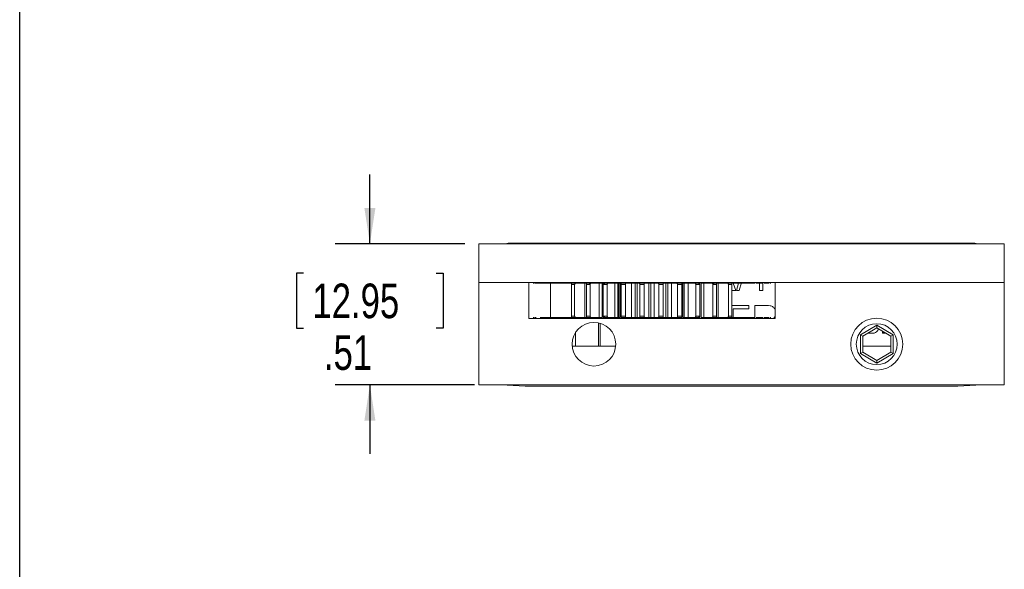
# Model space of a CAD drawing. Header units: inches. Extents: x 0.5 to 10.5, y 0.2 to 8.2.
# Tile 2 of 6: x 0.5 to 4.1, y 2.2 to 4.2. Entities that reach past the tile are written whole.
import ezdxf

# ---------------------------------------------------------------- set-up
doc = ezdxf.new("R2010")
doc.units = ezdxf.units.IN
doc.header["$MEASUREMENT"] = 0
doc.layers.add('BORDERA', color=7, linetype='Continuous')
doc.layers.add('SLD-0', color=7, linetype='Continuous')
doc.styles.add('SLDTEXTSTYLE3', font='TXT', dxfattribs={"width": 0.75})
doc.dimstyles.new('SLDDIMSTYLE2', dxfattribs={"dimtxt": 0.125, "dimasz": 0.13, "dimexe": 0, "dimexo": 0.0625, "dimgap": 0.03125, "dimtad": 0, "dimtih": 1, "dimtoh": 1, "dimrnd": 1e-09, "dimzin": 12, "dimdsep": 46, "dimtxsty": 'SLDTEXTSTYLE3', "dimsah": 1, "dimcen": 0.09, "dimadec": 0, "dimazin": 3, "dimtfac": 1, "dimtmove": 0, "dimatfit": 0, "dimfxl": 1, "dimfrac": 2, "dimtolj": 1, "dimtzin": 12, "dimarcsym": 0})

# ---------------------------------------------------------------- blocks, each defined once
blk = doc.blocks.new('_D_2')
at = {"layer": 'SLD-0'}
for p, q in [((1.7662, 3.4146), (1.7662, 3.6646)), ((2.1099, 3.4146), (1.6412, 3.4146)), ((1.5266, 3.308), (1.5012, 3.308)), ((1.5012, 3.308), (1.5012, 3.1096)), ((2.0057, 3.308), (2.0311, 3.308)), ((2.0311, 3.308), (2.0311, 3.1096)), ((1.5012, 3.1096), (1.5266, 3.1096)), ((2.0311, 3.1096), (2.0057, 3.1096)), ((2.1449, 2.9046), (1.6412, 2.9046)), ((1.7662, 2.9046), (1.7662, 2.6546))]:
    blk.add_line(p, q, dxfattribs=at)
for points in [[(1.7662, 3.4146), (1.7862, 3.5446), (1.7462, 3.5446)], [(1.7662, 2.9046), (1.7462, 2.7746), (1.7862, 2.7746)]]:
    blk.add_solid(points, dxfattribs=at)
at = {"layer": 'SLD-0', "char_height": 0.125, "attachment_point": 1, "style": 'SLDTEXTSTYLE3'}
for s, insert in [('12.95', (1.5584, 3.2707, 1.1869)), ('.51', (1.6, 3.0837, 1.1869))]:
    blk.add_mtext(s, dxfattribs=dict(at, insert=insert))

msp = doc.modelspace()

# ---------------------------------------------------------------- linework, layer by layer
at = {"color": 7, "linetype": 'Continuous', "lineweight": 15}
for p, q in [((2.1599, 3.4146), (2.1599, 3.2746)), ((2.1599, 3.4146), (4.0599, 3.4146)), ((3.9536, 3.4166), (2.2661, 3.4166)), ((4.0599, 3.4146), (4.0599, 3.2746)), ((2.1599, 3.2746), (4.0599, 3.2746)), ((2.1599, 2.9046), (2.1599, 3.2746)), ((2.3411, 3.2746), (2.1599, 3.2746)), ((2.3411, 3.1446), (2.3411, 3.2746)), ((2.4189, 3.1446), (2.4189, 3.2746)), ((2.5065, 3.2674), (2.4945, 3.2674)), ((2.4945, 3.1529), (2.4945, 3.2674)), ((2.5065, 3.1529), (2.5065, 3.2674)), ((2.5099, 3.2746), (2.5099, 3.2726)), ((2.5435, 3.2726), (2.5499, 3.2726)), ((2.5435, 3.1476), (2.5435, 3.2726)), ((2.5492, 3.1529), (2.5492, 3.2674)), ((2.5607, 3.2674), (2.5607, 3.2726)), ((2.5626, 3.1529), (2.5626, 3.2674)), ((2.5955, 3.2726), (2.6058, 3.2726)), ((2.5955, 3.1476), (2.5955, 3.2726)), ((2.6058, 3.2726), (2.6058, 3.1476)), ((2.6094, 3.2726), (2.6094, 3.1476)), ((2.6094, 3.2726), (2.6095, 3.2726)), ((2.6096, 3.1529), (2.6096, 3.2674)), ((2.614, 3.2674), (2.614, 3.2726)), ((2.6242, 3.1529), (2.6242, 3.2674)), ((2.6661, 3.2726), (2.662, 3.2726)), ((2.6661, 3.2726), (2.6694, 3.2726)), ((2.6661, 3.1476), (2.6661, 3.2726)), ((2.6709, 3.2726), (2.6709, 3.1476)), ((2.6898, 3.2674), (2.6744, 3.2674)), ((2.6744, 3.1529), (2.6744, 3.2674)), ((2.6898, 3.1529), (2.6898, 3.2674)), ((2.7255, 3.2726), (2.7324, 3.2726)), ((2.7324, 3.2726), (2.7324, 3.1476)), ((2.7577, 3.2674), (2.7419, 3.2674)), ((2.7419, 3.1529), (2.7419, 3.2674)), ((2.7577, 3.1529), (2.7577, 3.2674)), ((2.7742, 3.2726), (2.7823, 3.2726)), ((2.7742, 3.1476), (2.7742, 3.2726)), ((2.8106, 3.1529), (2.8106, 3.2674)), ((2.8264, 3.2674), (2.8106, 3.2674)), ((2.8264, 3.1529), (2.8264, 3.2674)), ((2.8363, 3.2726), (2.8433, 3.2726)), ((2.8363, 3.1476), (2.8363, 3.2726)), ((2.894, 3.2674), (2.8786, 3.2674)), ((2.8786, 3.1529), (2.8786, 3.2674)), ((2.894, 3.1529), (2.894, 3.2674)), ((2.8978, 3.1476), (2.8978, 3.2726)), ((2.8993, 3.2726), (2.9028, 3.2726)), ((2.9444, 3.1529), (2.9444, 3.2674)), ((2.9551, 3.2726), (2.9551, 3.2674)), ((2.959, 3.1529), (2.959, 3.2674)), ((2.9591, 3.2726), (2.9593, 3.2726)), ((2.9593, 3.1476), (2.9593, 3.2726)), ((2.9596, 3.2726), (2.9596, 3.1476)), ((3.0062, 3.1529), (3.0062, 3.2674)), ((3.0086, 3.2726), (3.0086, 3.2674)), ((3.0191, 3.2726), (3.0259, 3.2726)), ((3.0198, 3.1529), (3.0198, 3.2674)), ((3.0259, 3.2726), (3.0259, 3.1476)), ((3.0627, 3.1529), (3.0627, 3.2674)), ((3.0748, 3.1529), (3.0748, 3.2674)), ((3.2311, 3.2746), (3.2311, 3.1446)), ((4.0599, 3.2746), (3.2311, 3.2746)), ((4.0599, 2.9046), (4.0599, 3.2746)), ((2.3411, 3.1446), (3.2311, 3.1446)), ((2.4945, 3.1529), (2.5065, 3.1529)), ((2.5099, 3.1476), (2.5099, 3.1446)), ((2.5499, 3.1476), (2.5435, 3.1476)), ((2.5492, 3.1529), (2.5626, 3.1529)), ((2.6058, 3.1476), (2.5955, 3.1476)), ((2.6096, 3.1476), (2.6094, 3.1476)), ((2.614, 3.1476), (2.614, 3.1529)), ((2.662, 3.1476), (2.6661, 3.1476)), ((2.6694, 3.1476), (2.6661, 3.1476)), ((2.6744, 3.1529), (2.6898, 3.1529)), ((2.7324, 3.1476), (2.7255, 3.1476)), ((2.7419, 3.1529), (2.7577, 3.1529)), ((2.7823, 3.1476), (2.7742, 3.1476)), ((2.8106, 3.1529), (2.8264, 3.1529)), ((2.8433, 3.1476), (2.8363, 3.1476)), ((2.8786, 3.1529), (2.894, 3.1529)), ((2.9028, 3.1476), (2.8991, 3.1476)), ((2.9551, 3.1529), (2.9551, 3.1476)), ((2.9593, 3.1476), (2.9591, 3.1476)), ((3.0062, 3.1529), (3.0198, 3.1529)), ((3.0259, 3.1476), (3.0191, 3.1476)), ((3.0627, 3.1529), (3.0748, 3.1529)), ((3.5987, 3.1198), (3.5396, 3.0857)), ((3.6577, 3.0857), (3.5987, 3.1198)), ((3.5987, 3.1104), (3.5987, 3.1198)), ((2.5099, 3.0947), (2.5099, 3.0446)), ((3.5396, 3.0857), (3.5396, 3.0176)), ((3.5478, 3.081), (3.5396, 3.0857)), ((3.6495, 3.081), (3.6577, 3.0857)), ((3.6577, 3.0176), (3.6577, 3.0857)), ((2.6548, 3.0446), (2.4974, 3.0446)), ((3.6495, 3.0446), (3.5478, 3.0446)), ((3.5478, 3.0223), (3.5396, 3.0176)), ((3.5396, 3.0176), (3.5987, 2.9835)), ((3.5987, 2.9835), (3.6577, 3.0176)), ((3.5987, 2.9929), (3.5987, 2.9835)), ((3.6495, 3.0223), (3.6577, 3.0176)), ((4.0599, 2.9046), (2.1599, 2.9046)), ((2.2412, 2.9046), (2.3279, 2.8995)), ((3.1083, 2.8995), (2.3279, 2.8995)), ((3.8919, 2.8995), (3.1083, 2.8995)), ((3.8919, 2.8995), (3.9785, 2.9046))]:
    msp.add_line(p, q, dxfattribs=at)
at = {"color": 144, "linetype": 'Continuous', "lineweight": 0}
for p, q in [((2.3606, 3.2726), (2.3559, 3.2726)), ((2.3631, 3.2726), (2.3655, 3.2726)), ((2.3803, 3.2726), (2.3678, 3.2726)), ((2.4089, 3.2726), (2.39, 3.2726)), ((2.4662, 3.2726), (2.4703, 3.2726)), ((2.5626, 3.2674), (2.5492, 3.2674)), ((2.5931, 3.2746), (2.5931, 3.2726)), ((2.5983, 3.2726), (2.5983, 3.2746)), ((2.6242, 3.2674), (2.6096, 3.2674)), ((2.6523, 3.2726), (2.662, 3.2726)), ((2.6523, 3.1476), (2.6523, 3.2726)), ((2.662, 3.2726), (2.662, 3.1476)), ((2.7123, 3.2726), (2.7213, 3.2726)), ((2.7123, 3.1476), (2.7123, 3.2726)), ((2.7255, 3.2726), (2.7213, 3.2726)), ((2.7255, 3.1476), (2.7255, 3.2726)), ((2.7865, 3.2726), (2.7823, 3.2726)), ((2.7823, 3.2726), (2.7823, 3.1476)), ((2.7865, 3.2726), (2.7945, 3.2726)), ((2.7945, 3.2726), (2.7945, 3.1476)), ((2.8474, 3.2726), (2.8433, 3.2726)), ((2.8433, 3.2726), (2.8433, 3.1476)), ((2.8474, 3.2726), (2.8564, 3.2726)), ((2.8564, 3.2726), (2.8564, 3.1476)), ((2.9069, 3.2726), (2.9028, 3.2726)), ((2.9028, 3.2726), (2.9028, 3.1476)), ((2.9069, 3.2726), (2.9166, 3.2726)), ((2.9166, 3.2726), (2.9166, 3.1476)), ((2.959, 3.2674), (2.9444, 3.2674)), ((2.9633, 3.2726), (2.9736, 3.2726)), ((2.9633, 3.1476), (2.9633, 3.2726)), ((2.9736, 3.2726), (2.9736, 3.1476)), ((3.0198, 3.2674), (3.0062, 3.2674)), ((3.0748, 3.2674), (3.0627, 3.2674)), ((3.066, 3.2726), (3.0652, 3.2746)), ((3.0756, 3.2461), (3.0748, 3.2485)), ((3.0892, 3.2461), (3.0756, 3.2461)), ((3.0794, 3.2726), (3.0892, 3.2461)), ((3.0911, 3.2461), (3.0986, 3.2726)), ((3.1017, 3.2461), (3.0911, 3.2461)), ((3.099, 3.2742), (3.0991, 3.2746)), ((3.0998, 3.2726), (3.1034, 3.2726)), ((3.1097, 3.2746), (3.1017, 3.2461)), ((3.1308, 3.2705), (3.1308, 3.2746)), ((3.1806, 3.2726), (3.1623, 3.2726)), ((3.1743, 3.2461), (3.1743, 3.2705)), ((3.187, 3.2461), (3.1743, 3.2461)), ((3.187, 3.2705), (3.187, 3.2461)), ((3.2034, 3.2726), (3.1919, 3.2726)), ((3.1997, 3.2746), (3.1997, 3.2705)), ((3.2067, 3.2726), (3.2083, 3.2726)), ((3.2159, 3.2726), (3.2116, 3.2726)), ((3.136, 3.1911), (3.0748, 3.1911)), ((3.136, 3.1796), (3.0796, 3.1796)), ((3.0796, 3.1796), (3.0796, 3.1488)), ((3.136, 3.1911), (3.136, 3.1796)), ((3.1577, 3.1446), (3.1577, 3.1911)), ((3.2008, 3.1911), (3.1577, 3.1911)), ((2.3559, 3.1476), (2.3606, 3.1476)), ((2.4703, 3.1476), (2.4662, 3.1476)), ((2.5931, 3.1476), (2.5931, 3.1446)), ((2.5983, 3.1446), (2.5983, 3.1476)), ((2.6096, 3.1529), (2.6242, 3.1529)), ((2.662, 3.1476), (2.6523, 3.1476)), ((2.7213, 3.1476), (2.7123, 3.1476)), ((2.7213, 3.1476), (2.7255, 3.1476)), ((2.7823, 3.1476), (2.7865, 3.1476)), ((2.7945, 3.1476), (2.7865, 3.1476)), ((2.8433, 3.1476), (2.8474, 3.1476)), ((2.8564, 3.1476), (2.8474, 3.1476)), ((2.9028, 3.1476), (2.9069, 3.1476)), ((2.9166, 3.1476), (2.9069, 3.1476)), ((2.9444, 3.1529), (2.959, 3.1529)), ((2.9736, 3.1476), (2.9633, 3.1476)), ((3.0237, 3.1476), (3.0214, 3.1446)), ((3.0655, 3.1446), (3.0655, 3.1476)), ((3.1034, 3.1476), (3.0998, 3.1476)), ((3.1321, 3.1488), (3.1321, 3.1446)), ((3.1623, 3.1476), (3.1806, 3.1476)), ((3.1919, 3.1476), (3.2034, 3.1476)), ((3.2083, 3.1476), (3.2067, 3.1476)), ((3.2116, 3.1476), (3.2159, 3.1476)), ((2.5931, 3.1288), (2.5931, 3.0446)), ((2.5983, 3.0446), (2.5983, 3.1275)), ((3.5987, 3.1104), (3.5478, 3.081)), ((3.6495, 3.081), (3.5987, 3.1104)), ((3.6198, 3.0911), (3.6198, 3.0982)), ((3.6215, 3.0911), (3.6215, 3.0972)), ((3.5478, 3.081), (3.5478, 3.0223)), ((3.5831, 3.0911), (3.5654, 3.0911)), ((3.6319, 3.0911), (3.6198, 3.0911)), ((3.6267, 3.0942), (3.6267, 3.0911)), ((3.6495, 3.0223), (3.6495, 3.081)), ((3.5478, 3.0223), (3.5987, 2.9929)), ((3.5987, 2.9929), (3.6495, 3.0223))]:
    msp.add_line(p, q, dxfattribs=at)
at = {"color": 8, "linetype": 'Continuous', "lineweight": 15}
for p, q in [((2.5599, 3.2726), (2.5599, 3.2674)), ((2.6136, 3.2726), (2.6136, 3.2674)), ((2.9554, 3.2674), (2.9554, 3.2726)), ((3.0094, 3.2674), (3.0094, 3.2726)), ((2.6136, 3.1529), (2.6136, 3.1476)), ((2.9554, 3.1476), (2.9554, 3.1529))]:
    msp.add_line(p, q, dxfattribs=at)
at = {"color": 7, "linetype": 'Continuous', "lineweight": 15, "flags": 128}
for points in [[(2.2661, 3.4166), (2.2553, 3.4149), (2.2545, 3.4146)], [(3.9653, 3.4146), (3.9645, 3.4149), (3.9536, 3.4166)]]:
    msp.add_lwpolyline(points, dxfattribs=at)
at = {"color": 7, "linetype": 'Continuous', "lineweight": 15}
for centre, radius in [((3.5986, 3.0516), 0.094), ((2.5761, 3.0516), 0.079), ((3.5986, 3.0516), 0.074)]:
    msp.add_circle(centre, radius, dxfattribs=at)
at = {"color": 144, "linetype": 'Continuous', "lineweight": 0}
for points in [[(2.3678, 3.2726), (2.367, 3.2726), (2.3653, 3.2726), (2.3638, 3.2726), (2.3631, 3.2726)], [(2.39, 3.2726), (2.3887, 3.2726), (2.3859, 3.2726), (2.3834, 3.2726), (2.3822, 3.2726)], [(2.422, 3.2726), (2.4201, 3.2726), (2.4165, 3.2726), (2.413, 3.2726), (2.4113, 3.2726)], [(2.4629, 3.2726), (2.4606, 3.2726), (2.4561, 3.2726), (2.4517, 3.2726), (2.4496, 3.2726)], [(2.5674, 3.2726), (2.5645, 3.2726), (2.5586, 3.2726), (2.5528, 3.2726), (2.5499, 3.2726)], [(2.6285, 3.2726), (2.6253, 3.2726), (2.6189, 3.2726), (2.6126, 3.2726), (2.6094, 3.2726)], [(2.9593, 3.2726), (2.9561, 3.2726), (2.9498, 3.2726), (2.9434, 3.2726), (2.9401, 3.2726)], [(3.0191, 3.2726), (3.0162, 3.2726), (3.0104, 3.2726), (3.0044, 3.2726), (3.0014, 3.2726)], [(3.0732, 3.2726), (3.0706, 3.2726), (3.0654, 3.2726), (3.0601, 3.2726), (3.0574, 3.2726)], [(3.1202, 3.2726), (3.118, 3.2726), (3.1136, 3.2726), (3.109, 3.2726), (3.1067, 3.2726)], [(3.159, 3.2726), (3.1573, 3.2726), (3.1537, 3.2726), (3.15, 3.2726), (3.1481, 3.2726)], [(3.1886, 3.2726), (3.1874, 3.2726), (3.1848, 3.2726), (3.182, 3.2726), (3.1806, 3.2726)], [(3.2083, 3.2726), (3.2076, 3.2726), (3.2061, 3.2726), (3.2043, 3.2726), (3.2034, 3.2726)], [(2.3678, 3.1476), (2.367, 3.1476), (2.3653, 3.1476), (2.3638, 3.1476), (2.3631, 3.1476)], [(2.39, 3.1476), (2.3887, 3.1476), (2.3859, 3.1476), (2.3834, 3.1476), (2.3822, 3.1476)], [(2.422, 3.1476), (2.4201, 3.1476), (2.4165, 3.1476), (2.413, 3.1476), (2.4113, 3.1476)], [(2.4629, 3.1476), (2.4606, 3.1476), (2.4561, 3.1476), (2.4517, 3.1476), (2.4496, 3.1476)], [(2.6285, 3.1476), (2.6253, 3.1476), (2.6189, 3.1476), (2.6126, 3.1476), (2.6094, 3.1476)], [(2.9593, 3.1476), (2.9561, 3.1476), (2.9498, 3.1476), (2.9434, 3.1476), (2.9401, 3.1476)], [(3.1202, 3.1476), (3.118, 3.1476), (3.1136, 3.1476), (3.109, 3.1476), (3.1067, 3.1476)], [(3.159, 3.1476), (3.1573, 3.1476), (3.1537, 3.1476), (3.15, 3.1476), (3.1481, 3.1476)], [(3.1886, 3.1476), (3.1874, 3.1476), (3.1848, 3.1476), (3.182, 3.1476), (3.1806, 3.1476)], [(3.2083, 3.1476), (3.2076, 3.1476), (3.2061, 3.1476), (3.2043, 3.1476), (3.2034, 3.1476)]]:
    msp.add_open_spline(points, degree=3, dxfattribs=at)
for points, knots in [([(2.4584, 3.2726), (2.4556, 3.2726), (2.4526, 3.2726), (2.4466, 3.2726), (2.4436, 3.2726), (2.4344, 3.2726), (2.4282, 3.2726), (2.422, 3.2726)], [0, 0, 0, 0, 0.25, 0.25, 0.5, 0.5, 1, 1, 1, 1]), ([(2.4974, 3.2726), (2.4948, 3.2726), (2.492, 3.2726), (2.4864, 3.2726), (2.4836, 3.2726), (2.4749, 3.2726), (2.469, 3.2726), (2.4629, 3.2726)], [0, 0, 0, 0, 0.25, 0.25, 0.5, 0.5, 1, 1, 1, 1]), ([(2.5492, 3.2674), (2.5492, 3.268), (2.5492, 3.2685), (2.5492, 3.269), (2.5492, 3.2695), (2.5492, 3.27), (2.5493, 3.2704), (2.5493, 3.2709), (2.5494, 3.2713), (2.5494, 3.2716), (2.5495, 3.2719), (2.5496, 3.2722), (2.5496, 3.2724), (2.5497, 3.2726), (2.5498, 3.2726), (2.5499, 3.2726)], [0, 0, 0, 0, 0.0000410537, 0.0000410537, 0.0000410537, 0.0000819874, 0.0000819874, 0.0000819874, 0.0001246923, 0.0001246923, 0.0001246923, 0.0001716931, 0.0001716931, 0.0001716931, 0.0002182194, 0.0002182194, 0.0002182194, 0.0002182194]), ([(2.5674, 3.2726), (2.5669, 3.2726), (2.5663, 3.2725), (2.5657, 3.2723), (2.5652, 3.2721), (2.5646, 3.2717), (2.5642, 3.2713), (2.5638, 3.2708), (2.5634, 3.2703), (2.5631, 3.2697), (2.5629, 3.2692), (2.5627, 3.2686), (2.5627, 3.268), (2.5626, 3.2678), (2.5626, 3.2676), (2.5626, 3.2674)], [0, 0, 0, 0, 0.0000535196, 0.0000535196, 0.0000535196, 0.0001071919, 0.0001071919, 0.0001071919, 0.0001580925, 0.0001580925, 0.0001580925, 0.000203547, 0.000203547, 0.000203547, 0.0002182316, 0.0002182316, 0.0002182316, 0.0002182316]), ([(2.6096, 3.2674), (2.6096, 3.268), (2.6096, 3.2685), (2.6096, 3.269), (2.6096, 3.2695), (2.6096, 3.27), (2.6096, 3.2704), (2.6095, 3.2709), (2.6095, 3.2713), (2.6095, 3.2716), (2.6095, 3.2719), (2.6095, 3.2722), (2.6095, 3.2724), (2.6094, 3.2726), (2.6094, 3.2726), (2.6094, 3.2726)], [0, 0, 0, 0, 0.0000410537, 0.0000410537, 0.0000410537, 0.0000819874, 0.0000819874, 0.0000819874, 0.0001246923, 0.0001246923, 0.0001246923, 0.0001716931, 0.0001716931, 0.0001716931, 0.0002182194, 0.0002182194, 0.0002182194, 0.0002182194]), ([(2.6285, 3.2726), (2.628, 3.2726), (2.6274, 3.2725), (2.627, 3.2723), (2.6265, 3.2721), (2.626, 3.2717), (2.6256, 3.2713), (2.6252, 3.2708), (2.6249, 3.2703), (2.6247, 3.2697), (2.6244, 3.2692), (2.6243, 3.2686), (2.6242, 3.268), (2.6242, 3.2678), (2.6242, 3.2676), (2.6242, 3.2674)], [0, 0, 0, 0, 0.0000535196, 0.0000535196, 0.0000535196, 0.0001071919, 0.0001071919, 0.0001071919, 0.0001580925, 0.0001580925, 0.0001580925, 0.000203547, 0.000203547, 0.000203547, 0.0002182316, 0.0002182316, 0.0002182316, 0.0002182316]), ([(2.9444, 3.2674), (2.9444, 3.268), (2.9443, 3.2685), (2.9442, 3.269), (2.944, 3.2695), (2.9438, 3.27), (2.9436, 3.2704), (2.9433, 3.2709), (2.943, 3.2713), (2.9427, 3.2716), (2.9423, 3.2719), (2.9419, 3.2722), (2.9415, 3.2724), (2.941, 3.2726), (2.9406, 3.2726), (2.9401, 3.2726)], [0, 0, 0, 0, 0.0000410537, 0.0000410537, 0.0000410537, 0.0000819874, 0.0000819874, 0.0000819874, 0.0001246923, 0.0001246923, 0.0001246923, 0.0001716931, 0.0001716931, 0.0001716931, 0.0002182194, 0.0002182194, 0.0002182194, 0.0002182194]), ([(2.9593, 3.2726), (2.9593, 3.2726), (2.9592, 3.2725), (2.9592, 3.2723), (2.9592, 3.2721), (2.9592, 3.2717), (2.9591, 3.2713), (2.9591, 3.2708), (2.9591, 3.2703), (2.9591, 3.2697), (2.959, 3.2692), (2.959, 3.2686), (2.959, 3.268), (2.959, 3.2678), (2.959, 3.2676), (2.959, 3.2674)], [0, 0, 0, 0, 0.0000535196, 0.0000535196, 0.0000535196, 0.0001071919, 0.0001071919, 0.0001071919, 0.0001580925, 0.0001580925, 0.0001580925, 0.000203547, 0.000203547, 0.000203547, 0.0002182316, 0.0002182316, 0.0002182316, 0.0002182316]), ([(3.0062, 3.2674), (3.0062, 3.268), (3.0061, 3.2685), (3.006, 3.269), (3.0058, 3.2695), (3.0056, 3.27), (3.0053, 3.2704), (3.005, 3.2709), (3.0047, 3.2713), (3.0043, 3.2716), (3.0039, 3.2719), (3.0034, 3.2722), (3.0029, 3.2724), (3.0024, 3.2726), (3.0019, 3.2726), (3.0014, 3.2726)], [0, 0, 0, 0, 0.0000410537, 0.0000410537, 0.0000410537, 0.0000819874, 0.0000819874, 0.0000819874, 0.0001246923, 0.0001246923, 0.0001246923, 0.0001716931, 0.0001716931, 0.0001716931, 0.0002182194, 0.0002182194, 0.0002182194, 0.0002182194]), ([(3.0191, 3.2726), (3.0192, 3.2726), (3.0193, 3.2725), (3.0194, 3.2723), (3.0194, 3.2721), (3.0195, 3.2717), (3.0196, 3.2713), (3.0196, 3.2708), (3.0197, 3.2703), (3.0197, 3.2697), (3.0197, 3.2692), (3.0198, 3.2686), (3.0198, 3.268), (3.0198, 3.2678), (3.0198, 3.2676), (3.0198, 3.2674)], [0, 0, 0, 0, 0.0000535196, 0.0000535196, 0.0000535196, 0.0001071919, 0.0001071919, 0.0001071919, 0.0001580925, 0.0001580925, 0.0001580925, 0.000203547, 0.000203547, 0.000203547, 0.0002182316, 0.0002182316, 0.0002182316, 0.0002182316]), ([(3.0627, 3.2674), (3.0627, 3.268), (3.0626, 3.2685), (3.0624, 3.269), (3.0622, 3.2695), (3.062, 3.27), (3.0617, 3.2704), (3.0614, 3.2709), (3.061, 3.2713), (3.0606, 3.2716), (3.0601, 3.2719), (3.0596, 3.2722), (3.0591, 3.2724), (3.0585, 3.2726), (3.058, 3.2726), (3.0574, 3.2726)], [0, 0, 0, 0, 0.0000410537, 0.0000410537, 0.0000410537, 0.0000819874, 0.0000819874, 0.0000819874, 0.0001246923, 0.0001246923, 0.0001246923, 0.0001716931, 0.0001716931, 0.0001716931, 0.0002182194, 0.0002182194, 0.0002182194, 0.0002182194]), ([(3.1067, 3.2726), (3.1007, 3.2726), (3.0948, 3.2726), (3.0861, 3.2726), (3.0833, 3.2726), (3.0777, 3.2726), (3.075, 3.2726), (3.0724, 3.2726)], [0, 0, 0, 0, 0.5, 0.5, 0.75, 0.75, 1, 1, 1, 1]), ([(3.0732, 3.2726), (3.0734, 3.2726), (3.0736, 3.2725), (3.0738, 3.2723), (3.074, 3.2721), (3.0741, 3.2717), (3.0743, 3.2713), (3.0744, 3.2708), (3.0745, 3.2703), (3.0746, 3.2697), (3.0747, 3.2692), (3.0747, 3.2686), (3.0747, 3.268), (3.0748, 3.2678), (3.0748, 3.2676), (3.0748, 3.2674)], [0, 0, 0, 0, 0.0000535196, 0.0000535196, 0.0000535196, 0.0001071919, 0.0001071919, 0.0001071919, 0.0001580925, 0.0001580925, 0.0001580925, 0.000203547, 0.000203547, 0.000203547, 0.0002182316, 0.0002182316, 0.0002182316, 0.0002182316]), ([(3.1481, 3.2726), (3.1419, 3.2726), (3.1357, 3.2726), (3.1266, 3.2726), (3.1235, 3.2726), (3.1176, 3.2726), (3.1146, 3.2726), (3.1118, 3.2726)], [0, 0, 0, 0, 0.5, 0.5, 0.75, 0.75, 1, 1, 1, 1]), ([(3.2008, 3.1911), (3.2049, 3.191), (3.211, 3.1909), (3.2189, 3.1891), (3.2243, 3.1862), (3.2285, 3.1819), (3.2303, 3.1784), (3.2311, 3.1767)], [0, 0, 0, 0, 0.3390839, 0.5085842, 0.6776478, 0.8459247, 1, 1, 1, 1]), ([(2.39, 3.1476), (2.3963, 3.1476), (2.4026, 3.1476), (2.4088, 3.1476), (2.4089, 3.1476)], [0, 0, 0, 0, 0.9913156, 1, 1, 1, 1]), ([(2.422, 3.1476), (2.4282, 3.1476), (2.4344, 3.1476), (2.4436, 3.1476), (2.4466, 3.1476), (2.4526, 3.1476), (2.4556, 3.1476), (2.4584, 3.1476)], [0, 0, 0, 0, 0.5, 0.5, 0.75, 0.75, 1, 1, 1, 1]), ([(2.4629, 3.1476), (2.469, 3.1476), (2.4749, 3.1476), (2.4836, 3.1476), (2.4864, 3.1476), (2.492, 3.1476), (2.4948, 3.1476), (2.4974, 3.1476)], [0, 0, 0, 0, 0.5, 0.5, 0.75, 0.75, 1, 1, 1, 1]), ([(2.6094, 3.1476), (2.6094, 3.1476), (2.6094, 3.1478), (2.6095, 3.148), (2.6095, 3.1482), (2.6095, 3.1486), (2.6095, 3.149), (2.6095, 3.1495), (2.6096, 3.15), (2.6096, 3.1506), (2.6096, 3.1511), (2.6096, 3.1517), (2.6096, 3.1523), (2.6096, 3.1525), (2.6096, 3.1527), (2.6096, 3.1529)], [0, 0, 0, 0, 0.0000535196, 0.0000535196, 0.0000535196, 0.0001071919, 0.0001071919, 0.0001071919, 0.0001580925, 0.0001580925, 0.0001580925, 0.000203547, 0.000203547, 0.000203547, 0.0002182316, 0.0002182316, 0.0002182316, 0.0002182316]), ([(2.6242, 3.1529), (2.6242, 3.1523), (2.6243, 3.1518), (2.6244, 3.1513), (2.6246, 3.1508), (2.6248, 3.1503), (2.625, 3.1499), (2.6253, 3.1494), (2.6256, 3.149), (2.6259, 3.1487), (2.6263, 3.1484), (2.6267, 3.1481), (2.6271, 3.1479), (2.6276, 3.1477), (2.628, 3.1476), (2.6285, 3.1476)], [0, 0, 0, 0, 0.0000410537, 0.0000410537, 0.0000410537, 0.0000819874, 0.0000819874, 0.0000819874, 0.0001246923, 0.0001246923, 0.0001246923, 0.0001716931, 0.0001716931, 0.0001716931, 0.0002182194, 0.0002182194, 0.0002182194, 0.0002182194]), ([(2.9401, 3.1476), (2.9406, 3.1476), (2.9412, 3.1478), (2.9416, 3.148), (2.9421, 3.1482), (2.9426, 3.1486), (2.943, 3.149), (2.9434, 3.1495), (2.9437, 3.15), (2.9439, 3.1506), (2.9441, 3.1511), (2.9443, 3.1517), (2.9443, 3.1523), (2.9444, 3.1525), (2.9444, 3.1527), (2.9444, 3.1529)], [0, 0, 0, 0, 0.0000535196, 0.0000535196, 0.0000535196, 0.0001071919, 0.0001071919, 0.0001071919, 0.0001580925, 0.0001580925, 0.0001580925, 0.000203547, 0.000203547, 0.000203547, 0.0002182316, 0.0002182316, 0.0002182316, 0.0002182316]), ([(2.959, 3.1529), (2.959, 3.1523), (2.959, 3.1518), (2.959, 3.1513), (2.9591, 3.1508), (2.9591, 3.1503), (2.9591, 3.1499), (2.9591, 3.1494), (2.9591, 3.149), (2.9591, 3.1487), (2.9592, 3.1484), (2.9592, 3.1481), (2.9592, 3.1479), (2.9592, 3.1477), (2.9593, 3.1476), (2.9593, 3.1476)], [0, 0, 0, 0, 0.0000410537, 0.0000410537, 0.0000410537, 0.0000819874, 0.0000819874, 0.0000819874, 0.0001246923, 0.0001246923, 0.0001246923, 0.0001716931, 0.0001716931, 0.0001716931, 0.0002182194, 0.0002182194, 0.0002182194, 0.0002182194]), ([(3.0724, 3.1476), (3.075, 3.1476), (3.0777, 3.1476), (3.0833, 3.1476), (3.0861, 3.1476), (3.0948, 3.1476), (3.1007, 3.1476), (3.1067, 3.1476)], [0, 0, 0, 0, 0.25, 0.25, 0.5, 0.5, 1, 1, 1, 1]), ([(3.1118, 3.1476), (3.1146, 3.1476), (3.1176, 3.1476), (3.1235, 3.1476), (3.1266, 3.1476), (3.1357, 3.1476), (3.1419, 3.1476), (3.1481, 3.1476)], [0, 0, 0, 0, 0.25, 0.25, 0.5, 0.5, 1, 1, 1, 1]), ([(3.2311, 3.1522), (3.2306, 3.1512), (3.2294, 3.1487), (3.2275, 3.146), (3.2256, 3.1449), (3.2253, 3.1446)], [0, 0, 0, 0, 0.337925, 0.865608, 1, 1, 1, 1]), ([(3.6047, 3.1069), (3.6044, 3.1062), (3.6033, 3.1027), (3.6, 3.0977), (3.5931, 3.092), (3.5871, 3.0915), (3.5831, 3.0911)], [0, 0, 0, 0, 0.058779, 0.294237, 0.529612, 1, 1, 1, 1])]:
    msp.add_open_spline(points, degree=3, knots=knots, dxfattribs=at)
at = {"color": 7, "linetype": 'Continuous', "lineweight": 15}
for points, knots in [([(2.4945, 3.2674), (2.4945, 3.268), (2.4946, 3.2685), (2.4946, 3.269), (2.4947, 3.2695), (2.4947, 3.27), (2.4948, 3.2704), (2.4949, 3.2709), (2.495, 3.2713), (2.4952, 3.2716), (2.4953, 3.2719), (2.4955, 3.2722), (2.4956, 3.2724), (2.4958, 3.2726), (2.496, 3.2726), (2.4961, 3.2726)], [0, 0, 0, 0, 0.0000410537, 0.0000410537, 0.0000410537, 0.0000819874, 0.0000819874, 0.0000819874, 0.0001246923, 0.0001246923, 0.0001246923, 0.0001716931, 0.0001716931, 0.0001716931, 0.0002182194, 0.0002182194, 0.0002182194, 0.0002182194]), ([(2.5118, 3.2726), (2.5112, 3.2726), (2.5105, 3.2725), (2.5099, 3.2723), (2.5093, 3.2721), (2.5087, 3.2717), (2.5082, 3.2713), (2.5078, 3.2708), (2.5074, 3.2703), (2.5071, 3.2697), (2.5068, 3.2692), (2.5066, 3.2686), (2.5066, 3.268), (2.5066, 3.2678), (2.5065, 3.2676), (2.5065, 3.2674)], [0, 0, 0, 0, 0.0000535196, 0.0000535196, 0.0000535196, 0.0001071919, 0.0001071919, 0.0001071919, 0.0001580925, 0.0001580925, 0.0001580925, 0.000203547, 0.000203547, 0.000203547, 0.0002182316, 0.0002182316, 0.0002182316, 0.0002182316]), ([(2.5435, 3.2726), (2.5412, 3.2726), (2.5387, 3.2726), (2.5336, 3.2726), (2.531, 3.2726), (2.523, 3.2726), (2.5175, 3.2726), (2.5118, 3.2726)], [0, 0, 0, 0, 0.25, 0.25, 0.5, 0.5, 1, 1, 1, 1]), ([(2.5955, 3.2726), (2.5936, 3.2726), (2.5915, 3.2726), (2.587, 3.2726), (2.5847, 3.2726), (2.5777, 3.2726), (2.5726, 3.2726), (2.5674, 3.2726)], [0, 0, 0, 0, 0.25, 0.25, 0.5, 0.5, 1, 1, 1, 1]), ([(2.6523, 3.2726), (2.6508, 3.2726), (2.649, 3.2726), (2.6453, 3.2726), (2.6434, 3.2726), (2.6374, 3.2726), (2.6331, 3.2726), (2.6285, 3.2726)], [0, 0, 0, 0, 0.25, 0.25, 0.5, 0.5, 1, 1, 1, 1]), ([(2.6744, 3.2674), (2.6744, 3.268), (2.6744, 3.2685), (2.6743, 3.269), (2.6743, 3.2695), (2.6743, 3.27), (2.6742, 3.2704), (2.6741, 3.2709), (2.674, 3.2713), (2.6739, 3.2716), (2.6738, 3.2719), (2.6737, 3.2722), (2.6736, 3.2724), (2.6735, 3.2726), (2.6734, 3.2726), (2.6733, 3.2726)], [0, 0, 0, 0, 0.0000410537, 0.0000410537, 0.0000410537, 0.0000819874, 0.0000819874, 0.0000819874, 0.0001246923, 0.0001246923, 0.0001246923, 0.0001716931, 0.0001716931, 0.0001716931, 0.0002182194, 0.0002182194, 0.0002182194, 0.0002182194]), ([(2.6934, 3.2726), (2.693, 3.2726), (2.6925, 3.2725), (2.6921, 3.2723), (2.6917, 3.2721), (2.6913, 3.2717), (2.691, 3.2713), (2.6906, 3.2708), (2.6904, 3.2703), (2.6902, 3.2697), (2.69, 3.2692), (2.6899, 3.2686), (2.6898, 3.268), (2.6898, 3.2678), (2.6898, 3.2676), (2.6898, 3.2674)], [0, 0, 0, 0, 0.0000535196, 0.0000535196, 0.0000535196, 0.0001071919, 0.0001071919, 0.0001071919, 0.0001580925, 0.0001580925, 0.0001580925, 0.000203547, 0.000203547, 0.000203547, 0.0002182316, 0.0002182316, 0.0002182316, 0.0002182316]), ([(2.7123, 3.2726), (2.7113, 3.2726), (2.7099, 3.2726), (2.7071, 3.2726), (2.7056, 3.2726), (2.7008, 3.2726), (2.6972, 3.2726), (2.6934, 3.2726)], [0, 0, 0, 0, 0.25, 0.25, 0.5, 0.5, 1, 1, 1, 1]), ([(2.74, 3.2726), (2.7379, 3.2726), (2.7362, 3.2726), (2.7342, 3.2726), (2.7337, 3.2726), (2.7328, 3.2726), (2.7324, 3.2726), (2.7324, 3.2726)], [0, 0, 0, 0, 0.5, 0.5, 0.75, 0.75, 1, 1, 1, 1]), ([(2.7419, 3.2674), (2.7419, 3.268), (2.7419, 3.2685), (2.7418, 3.269), (2.7418, 3.2695), (2.7417, 3.27), (2.7416, 3.2704), (2.7415, 3.2709), (2.7413, 3.2713), (2.7411, 3.2716), (2.741, 3.2719), (2.7408, 3.2722), (2.7406, 3.2724), (2.7404, 3.2726), (2.7402, 3.2726), (2.74, 3.2726)], [0, 0, 0, 0, 0.0000410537, 0.0000410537, 0.0000410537, 0.0000819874, 0.0000819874, 0.0000819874, 0.0001246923, 0.0001246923, 0.0001246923, 0.0001716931, 0.0001716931, 0.0001716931, 0.0002182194, 0.0002182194, 0.0002182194, 0.0002182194]), ([(2.7606, 3.2726), (2.7602, 3.2726), (2.7599, 3.2725), (2.7596, 3.2723), (2.7592, 3.2721), (2.7589, 3.2717), (2.7587, 3.2713), (2.7584, 3.2708), (2.7582, 3.2703), (2.758, 3.2697), (2.7579, 3.2692), (2.7578, 3.2686), (2.7578, 3.268), (2.7577, 3.2678), (2.7577, 3.2676), (2.7577, 3.2674)], [0, 0, 0, 0, 0.0000535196, 0.0000535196, 0.0000535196, 0.0001071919, 0.0001071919, 0.0001071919, 0.0001580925, 0.0001580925, 0.0001580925, 0.000203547, 0.000203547, 0.000203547, 0.0002182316, 0.0002182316, 0.0002182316, 0.0002182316]), ([(2.7742, 3.2726), (2.7736, 3.2726), (2.7727, 3.2726), (2.7708, 3.2726), (2.7698, 3.2726), (2.7663, 3.2726), (2.7636, 3.2726), (2.7606, 3.2726)], [0, 0, 0, 0, 0.25, 0.25, 0.5, 0.5, 1, 1, 1, 1]), ([(2.8078, 3.2726), (2.8048, 3.2726), (2.8022, 3.2726), (2.7988, 3.2726), (2.7977, 3.2726), (2.7959, 3.2726), (2.795, 3.2726), (2.7945, 3.2726)], [0, 0, 0, 0, 0.5, 0.5, 0.75, 0.75, 1, 1, 1, 1]), ([(2.8106, 3.2674), (2.8106, 3.268), (2.8105, 3.2685), (2.8104, 3.269), (2.8104, 3.2695), (2.8102, 3.27), (2.8101, 3.2704), (2.8099, 3.2709), (2.8097, 3.2713), (2.8095, 3.2716), (2.8092, 3.2719), (2.8089, 3.2722), (2.8086, 3.2724), (2.8084, 3.2726), (2.8081, 3.2726), (2.8078, 3.2726)], [0, 0, 0, 0, 0.0000410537, 0.0000410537, 0.0000410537, 0.0000819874, 0.0000819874, 0.0000819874, 0.0001246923, 0.0001246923, 0.0001246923, 0.0001716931, 0.0001716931, 0.0001716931, 0.0002182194, 0.0002182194, 0.0002182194, 0.0002182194]), ([(2.8284, 3.2726), (2.8282, 3.2726), (2.8279, 3.2725), (2.8277, 3.2723), (2.8275, 3.2721), (2.8272, 3.2717), (2.827, 3.2713), (2.8269, 3.2708), (2.8267, 3.2703), (2.8266, 3.2697), (2.8265, 3.2692), (2.8264, 3.2686), (2.8264, 3.268), (2.8264, 3.2678), (2.8264, 3.2676), (2.8264, 3.2674)], [0, 0, 0, 0, 0.0000535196, 0.0000535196, 0.0000535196, 0.0001071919, 0.0001071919, 0.0001071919, 0.0001580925, 0.0001580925, 0.0001580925, 0.000203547, 0.000203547, 0.000203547, 0.0002182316, 0.0002182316, 0.0002182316, 0.0002182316]), ([(2.8363, 3.2726), (2.8363, 3.2726), (2.8359, 3.2726), (2.8349, 3.2726), (2.8343, 3.2726), (2.8323, 3.2726), (2.8305, 3.2726), (2.8284, 3.2726)], [0, 0, 0, 0, 0.25, 0.25, 0.5, 0.5, 1, 1, 1, 1]), ([(2.8751, 3.2726), (2.8713, 3.2726), (2.8677, 3.2726), (2.863, 3.2726), (2.8615, 3.2726), (2.8587, 3.2726), (2.8574, 3.2726), (2.8564, 3.2726)], [0, 0, 0, 0, 0.5, 0.5, 0.75, 0.75, 1, 1, 1, 1]), ([(2.8786, 3.2674), (2.8786, 3.268), (2.8786, 3.2685), (2.8784, 3.269), (2.8783, 3.2695), (2.8782, 3.27), (2.8779, 3.2704), (2.8777, 3.2709), (2.8775, 3.2713), (2.8772, 3.2716), (2.8769, 3.2719), (2.8765, 3.2722), (2.8762, 3.2724), (2.8758, 3.2726), (2.8754, 3.2726), (2.8751, 3.2726)], [0, 0, 0, 0, 0.0000410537, 0.0000410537, 0.0000410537, 0.0000819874, 0.0000819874, 0.0000819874, 0.0001246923, 0.0001246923, 0.0001246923, 0.0001716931, 0.0001716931, 0.0001716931, 0.0002182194, 0.0002182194, 0.0002182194, 0.0002182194]), ([(2.8952, 3.2726), (2.895, 3.2726), (2.8949, 3.2725), (2.8948, 3.2723), (2.8947, 3.2721), (2.8945, 3.2717), (2.8944, 3.2713), (2.8943, 3.2708), (2.8942, 3.2703), (2.8942, 3.2697), (2.8941, 3.2692), (2.8941, 3.2686), (2.894, 3.268), (2.894, 3.2678), (2.894, 3.2676), (2.894, 3.2674)], [0, 0, 0, 0, 0.0000535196, 0.0000535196, 0.0000535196, 0.0001071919, 0.0001071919, 0.0001071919, 0.0001580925, 0.0001580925, 0.0001580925, 0.000203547, 0.000203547, 0.000203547, 0.0002182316, 0.0002182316, 0.0002182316, 0.0002182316]), ([(2.9401, 3.2726), (2.9356, 3.2726), (2.9313, 3.2726), (2.9253, 3.2726), (2.9234, 3.2726), (2.9198, 3.2726), (2.9181, 3.2726), (2.9166, 3.2726)], [0, 0, 0, 0, 0.5, 0.5, 0.75, 0.75, 1, 1, 1, 1]), ([(3.0014, 3.2726), (2.9963, 3.2726), (2.9913, 3.2726), (2.9843, 3.2726), (2.982, 3.2726), (2.9776, 3.2726), (2.9755, 3.2726), (2.9736, 3.2726)], [0, 0, 0, 0, 0.5, 0.5, 0.75, 0.75, 1, 1, 1, 1]), ([(3.0574, 3.2726), (3.0517, 3.2726), (3.0462, 3.2726), (3.0383, 3.2726), (3.0357, 3.2726), (3.0307, 3.2726), (3.0282, 3.2726), (3.0259, 3.2726)], [0, 0, 0, 0, 0.5, 0.5, 0.75, 0.75, 1, 1, 1, 1]), ([(2.4961, 3.1476), (2.4959, 3.1476), (2.4957, 3.1478), (2.4955, 3.148), (2.4954, 3.1482), (2.4952, 3.1486), (2.495, 3.149), (2.4949, 3.1495), (2.4948, 3.15), (2.4947, 3.1506), (2.4946, 3.1511), (2.4946, 3.1517), (2.4945, 3.1523), (2.4945, 3.1525), (2.4945, 3.1527), (2.4945, 3.1529)], [0, 0, 0, 0, 0.0000535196, 0.0000535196, 0.0000535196, 0.0001071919, 0.0001071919, 0.0001071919, 0.0001580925, 0.0001580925, 0.0001580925, 0.000203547, 0.000203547, 0.000203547, 0.0002182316, 0.0002182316, 0.0002182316, 0.0002182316]), ([(2.5065, 3.1529), (2.5065, 3.1523), (2.5066, 3.1518), (2.5068, 3.1513), (2.507, 3.1508), (2.5072, 3.1503), (2.5075, 3.1499), (2.5078, 3.1494), (2.5082, 3.149), (2.5086, 3.1487), (2.5091, 3.1484), (2.5096, 3.1481), (2.5102, 3.1479), (2.5107, 3.1477), (2.5112, 3.1476), (2.5118, 3.1476)], [0, 0, 0, 0, 0.0000410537, 0.0000410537, 0.0000410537, 0.0000819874, 0.0000819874, 0.0000819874, 0.0001246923, 0.0001246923, 0.0001246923, 0.0001716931, 0.0001716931, 0.0001716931, 0.0002182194, 0.0002182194, 0.0002182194, 0.0002182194]), ([(2.5118, 3.1476), (2.5175, 3.1476), (2.523, 3.1476), (2.531, 3.1476), (2.5336, 3.1476), (2.5387, 3.1476), (2.5412, 3.1476), (2.5435, 3.1476)], [0, 0, 0, 0, 0.5, 0.5, 0.75, 0.75, 1, 1, 1, 1]), ([(2.5499, 3.1476), (2.5498, 3.1476), (2.5497, 3.1478), (2.5496, 3.148), (2.5495, 3.1482), (2.5494, 3.1486), (2.5494, 3.149), (2.5493, 3.1495), (2.5493, 3.15), (2.5492, 3.1506), (2.5492, 3.1511), (2.5492, 3.1517), (2.5492, 3.1523), (2.5492, 3.1525), (2.5492, 3.1527), (2.5492, 3.1529)], [0, 0, 0, 0, 0.0000535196, 0.0000535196, 0.0000535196, 0.0001071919, 0.0001071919, 0.0001071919, 0.0001580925, 0.0001580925, 0.0001580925, 0.000203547, 0.000203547, 0.000203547, 0.0002182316, 0.0002182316, 0.0002182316, 0.0002182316]), ([(2.5626, 3.1529), (2.5626, 3.1523), (2.5627, 3.1518), (2.5629, 3.1513), (2.563, 3.1508), (2.5632, 3.1503), (2.5635, 3.1499), (2.5638, 3.1494), (2.5642, 3.149), (2.5645, 3.1487), (2.565, 3.1484), (2.5655, 3.1481), (2.5659, 3.1479), (2.5664, 3.1477), (2.5669, 3.1476), (2.5674, 3.1476)], [0, 0, 0, 0, 0.0000410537, 0.0000410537, 0.0000410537, 0.0000819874, 0.0000819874, 0.0000819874, 0.0001246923, 0.0001246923, 0.0001246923, 0.0001716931, 0.0001716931, 0.0001716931, 0.0002182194, 0.0002182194, 0.0002182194, 0.0002182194]), ([(2.5674, 3.1476), (2.5726, 3.1476), (2.5777, 3.1476), (2.5847, 3.1476), (2.587, 3.1476), (2.5915, 3.1476), (2.5936, 3.1476), (2.5955, 3.1476)], [0, 0, 0, 0, 0.5, 0.5, 0.75, 0.75, 1, 1, 1, 1]), ([(2.6285, 3.1476), (2.6331, 3.1476), (2.6374, 3.1476), (2.6434, 3.1476), (2.6453, 3.1476), (2.649, 3.1476), (2.6508, 3.1476), (2.6523, 3.1476)], [0, 0, 0, 0, 0.5, 0.5, 0.75, 0.75, 1, 1, 1, 1]), ([(2.6733, 3.1476), (2.6734, 3.1476), (2.6736, 3.1478), (2.6737, 3.148), (2.6738, 3.1482), (2.6739, 3.1486), (2.674, 3.149), (2.6741, 3.1495), (2.6742, 3.15), (2.6743, 3.1506), (2.6743, 3.1511), (2.6744, 3.1517), (2.6744, 3.1523), (2.6744, 3.1525), (2.6744, 3.1527), (2.6744, 3.1529)], [0, 0, 0, 0, 0.0000535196, 0.0000535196, 0.0000535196, 0.0001071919, 0.0001071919, 0.0001071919, 0.0001580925, 0.0001580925, 0.0001580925, 0.000203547, 0.000203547, 0.000203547, 0.0002182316, 0.0002182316, 0.0002182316, 0.0002182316]), ([(2.6898, 3.1529), (2.6898, 3.1523), (2.6899, 3.1518), (2.69, 3.1513), (2.6901, 3.1508), (2.6903, 3.1503), (2.6905, 3.1499), (2.6907, 3.1494), (2.6909, 3.149), (2.6912, 3.1487), (2.6915, 3.1484), (2.6919, 3.1481), (2.6923, 3.1479), (2.6926, 3.1477), (2.693, 3.1476), (2.6934, 3.1476)], [0, 0, 0, 0, 0.0000410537, 0.0000410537, 0.0000410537, 0.0000819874, 0.0000819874, 0.0000819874, 0.0001246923, 0.0001246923, 0.0001246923, 0.0001716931, 0.0001716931, 0.0001716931, 0.0002182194, 0.0002182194, 0.0002182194, 0.0002182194]), ([(2.6934, 3.1476), (2.6972, 3.1476), (2.7008, 3.1476), (2.7056, 3.1476), (2.7071, 3.1476), (2.7099, 3.1476), (2.7113, 3.1476), (2.7123, 3.1476)], [0, 0, 0, 0, 0.5, 0.5, 0.75, 0.75, 1, 1, 1, 1]), ([(2.7324, 3.1476), (2.7324, 3.1476), (2.7328, 3.1476), (2.7337, 3.1476), (2.7342, 3.1476), (2.7362, 3.1476), (2.7379, 3.1476), (2.74, 3.1476)], [0, 0, 0, 0, 0.25, 0.25, 0.5, 0.5, 1, 1, 1, 1]), ([(2.74, 3.1476), (2.7402, 3.1476), (2.7404, 3.1478), (2.7407, 3.148), (2.7409, 3.1482), (2.7411, 3.1486), (2.7413, 3.149), (2.7415, 3.1495), (2.7416, 3.15), (2.7417, 3.1506), (2.7418, 3.1511), (2.7419, 3.1517), (2.7419, 3.1523), (2.7419, 3.1525), (2.7419, 3.1527), (2.7419, 3.1529)], [0, 0, 0, 0, 0.0000535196, 0.0000535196, 0.0000535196, 0.0001071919, 0.0001071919, 0.0001071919, 0.0001580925, 0.0001580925, 0.0001580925, 0.000203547, 0.000203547, 0.000203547, 0.0002182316, 0.0002182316, 0.0002182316, 0.0002182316]), ([(2.7577, 3.1529), (2.7577, 3.1523), (2.7578, 3.1518), (2.7579, 3.1513), (2.758, 3.1508), (2.7581, 3.1503), (2.7583, 3.1499), (2.7584, 3.1494), (2.7587, 3.149), (2.7589, 3.1487), (2.7591, 3.1484), (2.7594, 3.1481), (2.7597, 3.1479), (2.76, 3.1477), (2.7603, 3.1476), (2.7606, 3.1476)], [0, 0, 0, 0, 0.0000410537, 0.0000410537, 0.0000410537, 0.0000819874, 0.0000819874, 0.0000819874, 0.0001246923, 0.0001246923, 0.0001246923, 0.0001716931, 0.0001716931, 0.0001716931, 0.0002182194, 0.0002182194, 0.0002182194, 0.0002182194]), ([(2.7606, 3.1476), (2.7636, 3.1476), (2.7663, 3.1476), (2.7698, 3.1476), (2.7708, 3.1476), (2.7727, 3.1476), (2.7736, 3.1476), (2.7742, 3.1476)], [0, 0, 0, 0, 0.5, 0.5, 0.75, 0.75, 1, 1, 1, 1]), ([(2.7945, 3.1476), (2.795, 3.1476), (2.7959, 3.1476), (2.7977, 3.1476), (2.7988, 3.1476), (2.8022, 3.1476), (2.8048, 3.1476), (2.8078, 3.1476)], [0, 0, 0, 0, 0.25, 0.25, 0.5, 0.5, 1, 1, 1, 1]), ([(2.8078, 3.1476), (2.8081, 3.1476), (2.8085, 3.1478), (2.8088, 3.148), (2.8091, 3.1482), (2.8094, 3.1486), (2.8097, 3.149), (2.8099, 3.1495), (2.8101, 3.15), (2.8103, 3.1506), (2.8104, 3.1511), (2.8105, 3.1517), (2.8106, 3.1523), (2.8106, 3.1525), (2.8106, 3.1527), (2.8106, 3.1529)], [0, 0, 0, 0, 0.0000535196, 0.0000535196, 0.0000535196, 0.0001071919, 0.0001071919, 0.0001071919, 0.0001580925, 0.0001580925, 0.0001580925, 0.000203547, 0.000203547, 0.000203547, 0.0002182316, 0.0002182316, 0.0002182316, 0.0002182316]), ([(2.8264, 3.1529), (2.8264, 3.1523), (2.8264, 3.1518), (2.8265, 3.1513), (2.8265, 3.1508), (2.8266, 3.1503), (2.8268, 3.1499), (2.8269, 3.1494), (2.827, 3.149), (2.8272, 3.1487), (2.8274, 3.1484), (2.8276, 3.1481), (2.8278, 3.1479), (2.828, 3.1477), (2.8282, 3.1476), (2.8284, 3.1476)], [0, 0, 0, 0, 0.0000410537, 0.0000410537, 0.0000410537, 0.0000819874, 0.0000819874, 0.0000819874, 0.0001246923, 0.0001246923, 0.0001246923, 0.0001716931, 0.0001716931, 0.0001716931, 0.0002182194, 0.0002182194, 0.0002182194, 0.0002182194]), ([(2.8284, 3.1476), (2.8305, 3.1476), (2.8323, 3.1476), (2.8344, 3.1476), (2.8349, 3.1476), (2.8359, 3.1476), (2.8363, 3.1476), (2.8363, 3.1476)], [0, 0, 0, 0, 0.5, 0.5, 0.75, 0.75, 1, 1, 1, 1]), ([(2.8564, 3.1476), (2.8574, 3.1476), (2.8587, 3.1476), (2.8615, 3.1476), (2.863, 3.1476), (2.8677, 3.1476), (2.8713, 3.1476), (2.8751, 3.1476)], [0, 0, 0, 0, 0.25, 0.25, 0.5, 0.5, 1, 1, 1, 1]), ([(2.8751, 3.1476), (2.8755, 3.1476), (2.8759, 3.1478), (2.8763, 3.148), (2.8767, 3.1482), (2.8771, 3.1486), (2.8775, 3.149), (2.8778, 3.1495), (2.878, 3.15), (2.8782, 3.1506), (2.8784, 3.1511), (2.8785, 3.1517), (2.8786, 3.1523), (2.8786, 3.1525), (2.8786, 3.1527), (2.8786, 3.1529)], [0, 0, 0, 0, 0.0000535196, 0.0000535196, 0.0000535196, 0.0001071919, 0.0001071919, 0.0001071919, 0.0001580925, 0.0001580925, 0.0001580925, 0.000203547, 0.000203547, 0.000203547, 0.0002182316, 0.0002182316, 0.0002182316, 0.0002182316]), ([(2.894, 3.1529), (2.894, 3.1523), (2.8941, 3.1518), (2.8941, 3.1513), (2.8941, 3.1508), (2.8942, 3.1503), (2.8943, 3.1499), (2.8943, 3.1494), (2.8944, 3.149), (2.8945, 3.1487), (2.8946, 3.1484), (2.8947, 3.1481), (2.8948, 3.1479), (2.8949, 3.1477), (2.8951, 3.1476), (2.8952, 3.1476)], [0, 0, 0, 0, 0.0000410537, 0.0000410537, 0.0000410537, 0.0000819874, 0.0000819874, 0.0000819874, 0.0001246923, 0.0001246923, 0.0001246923, 0.0001716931, 0.0001716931, 0.0001716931, 0.0002182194, 0.0002182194, 0.0002182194, 0.0002182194]), ([(2.9166, 3.1476), (2.9181, 3.1476), (2.9198, 3.1476), (2.9235, 3.1476), (2.9253, 3.1476), (2.9313, 3.1476), (2.9356, 3.1476), (2.9401, 3.1476)], [0, 0, 0, 0, 0.25, 0.25, 0.5, 0.5, 1, 1, 1, 1]), ([(2.9736, 3.1476), (2.9755, 3.1476), (2.9776, 3.1476), (2.982, 3.1476), (2.9843, 3.1476), (2.9913, 3.1476), (2.9963, 3.1476), (3.0014, 3.1476)], [0, 0, 0, 0, 0.25, 0.25, 0.5, 0.5, 1, 1, 1, 1]), ([(3.0014, 3.1476), (3.002, 3.1476), (3.0026, 3.1478), (3.0031, 3.148), (3.0037, 3.1482), (3.0042, 3.1486), (3.0047, 3.149), (3.0051, 3.1495), (3.0055, 3.15), (3.0057, 3.1506), (3.006, 3.1511), (3.0061, 3.1517), (3.0062, 3.1523), (3.0062, 3.1525), (3.0062, 3.1527), (3.0062, 3.1529)], [0, 0, 0, 0, 0.0000535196, 0.0000535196, 0.0000535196, 0.0001071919, 0.0001071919, 0.0001071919, 0.0001580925, 0.0001580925, 0.0001580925, 0.000203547, 0.000203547, 0.000203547, 0.0002182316, 0.0002182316, 0.0002182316, 0.0002182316]), ([(3.0198, 3.1529), (3.0198, 3.1523), (3.0198, 3.1518), (3.0197, 3.1513), (3.0197, 3.1508), (3.0197, 3.1503), (3.0197, 3.1499), (3.0196, 3.1494), (3.0196, 3.149), (3.0195, 3.1487), (3.0195, 3.1484), (3.0194, 3.1481), (3.0193, 3.1479), (3.0193, 3.1477), (3.0192, 3.1476), (3.0191, 3.1476)], [0, 0, 0, 0, 0.0000410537, 0.0000410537, 0.0000410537, 0.0000819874, 0.0000819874, 0.0000819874, 0.0001246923, 0.0001246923, 0.0001246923, 0.0001716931, 0.0001716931, 0.0001716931, 0.0002182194, 0.0002182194, 0.0002182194, 0.0002182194]), ([(3.0259, 3.1476), (3.0282, 3.1476), (3.0307, 3.1476), (3.0357, 3.1476), (3.0383, 3.1476), (3.0462, 3.1476), (3.0517, 3.1476), (3.0574, 3.1476)], [0, 0, 0, 0, 0.25, 0.25, 0.5, 0.5, 1, 1, 1, 1]), ([(3.0574, 3.1476), (3.0581, 3.1476), (3.0587, 3.1478), (3.0593, 3.148), (3.0599, 3.1482), (3.0605, 3.1486), (3.061, 3.149), (3.0614, 3.1495), (3.0618, 3.15), (3.0621, 3.1506), (3.0624, 3.1511), (3.0626, 3.1517), (3.0626, 3.1523), (3.0626, 3.1525), (3.0627, 3.1527), (3.0627, 3.1529)], [0, 0, 0, 0, 0.0000535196, 0.0000535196, 0.0000535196, 0.0001071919, 0.0001071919, 0.0001071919, 0.0001580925, 0.0001580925, 0.0001580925, 0.000203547, 0.000203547, 0.000203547, 0.0002182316, 0.0002182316, 0.0002182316, 0.0002182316]), ([(3.0748, 3.1529), (3.0748, 3.1523), (3.0747, 3.1518), (3.0747, 3.1513), (3.0746, 3.1508), (3.0746, 3.1503), (3.0745, 3.1499), (3.0744, 3.1494), (3.0743, 3.149), (3.0742, 3.1487), (3.074, 3.1484), (3.0739, 3.1481), (3.0737, 3.1479), (3.0735, 3.1477), (3.0734, 3.1476), (3.0732, 3.1476)], [0, 0, 0, 0, 0.0000410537, 0.0000410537, 0.0000410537, 0.0000819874, 0.0000819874, 0.0000819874, 0.0001246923, 0.0001246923, 0.0001246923, 0.0001716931, 0.0001716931, 0.0001716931, 0.0002182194, 0.0002182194, 0.0002182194, 0.0002182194])]:
    msp.add_open_spline(points, degree=3, knots=knots, dxfattribs=at)
for points in [[(2.4961, 3.2726), (2.5013, 3.2726), (2.5065, 3.2726), (2.5118, 3.2726)], [(2.6733, 3.2726), (2.68, 3.2726), (2.6866, 3.2726), (2.6934, 3.2726)], [(2.74, 3.2726), (2.7469, 3.2726), (2.7537, 3.2726), (2.7606, 3.2726)], [(2.8078, 3.2726), (2.8147, 3.2726), (2.8215, 3.2726), (2.8284, 3.2726)], [(2.8751, 3.2726), (2.8818, 3.2726), (2.8885, 3.2726), (2.8952, 3.2726)], [(2.5118, 3.1476), (2.5092, 3.1476), (2.5039, 3.1476), (2.4987, 3.1476), (2.4961, 3.1476)], [(2.5674, 3.1476), (2.5645, 3.1476), (2.5586, 3.1476), (2.5528, 3.1476), (2.5499, 3.1476)], [(2.6934, 3.1476), (2.69, 3.1476), (2.6833, 3.1476), (2.6766, 3.1476), (2.6733, 3.1476)], [(2.7606, 3.1476), (2.7571, 3.1476), (2.7503, 3.1476), (2.7434, 3.1476), (2.74, 3.1476)], [(2.8284, 3.1476), (2.825, 3.1476), (2.8181, 3.1476), (2.8112, 3.1476), (2.8078, 3.1476)], [(2.8952, 3.1476), (2.8918, 3.1476), (2.8852, 3.1476), (2.8784, 3.1476), (2.8751, 3.1476)], [(3.0191, 3.1476), (3.0162, 3.1476), (3.0104, 3.1476), (3.0044, 3.1476), (3.0014, 3.1476)], [(3.0732, 3.1476), (3.0706, 3.1476), (3.0654, 3.1476), (3.0601, 3.1476), (3.0574, 3.1476)]]:
    msp.add_open_spline(points, degree=3, dxfattribs=at)
at = {"layer": 'BORDERA', "color": 7, "linetype": 'Continuous'}
msp.add_line((0.5, 0.25), (0.5, 8.2), dxfattribs=at)

# ---------------------------------------------------------------- dimensions: what is measured, and where the dimension line sits
at = {"layer": 'SLD-0'}
dim = msp.add_linear_dim(base=(1.7662, 2.9046), p1=(2.1599, 3.4146), p2=(2.1949, 2.9046), angle=90, dimstyle='SLDDIMSTYLE2', dxfattribs=at)
dim.commit()
dim.dimension.update_dxf_attribs({"geometry": '_D_2', "text_midpoint": (1.7662, 3.128), "dimtype": 160})

doc.saveas('drawing.dxf')
